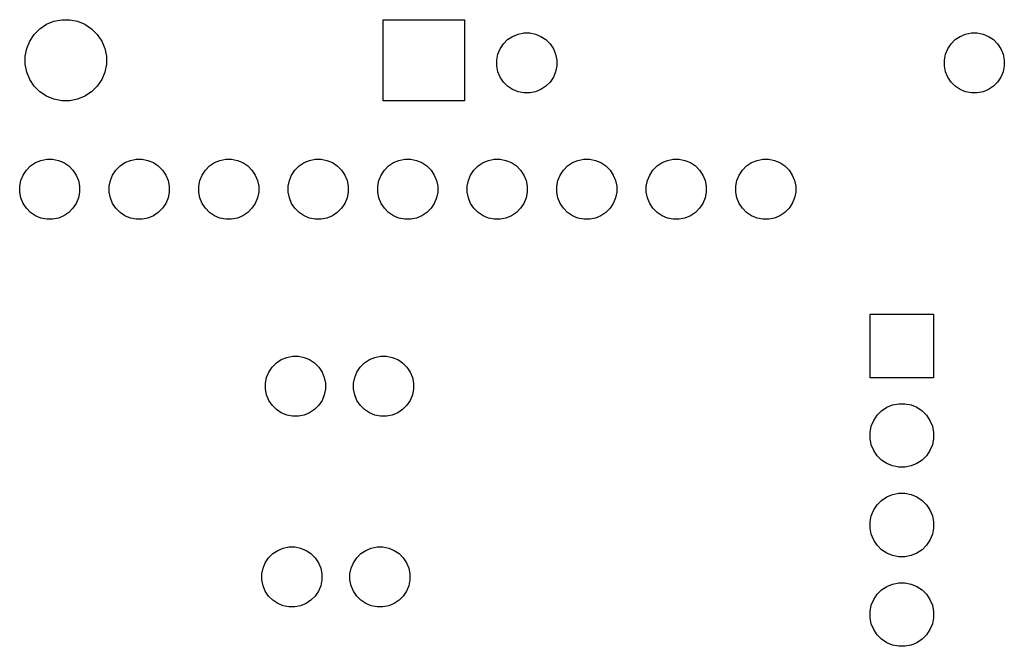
# Model space of a CAD drawing. Extents: x 1.14 to 3.47, y -2.6 to -1.31.
# Tile 4 of 4: x 2.37 to 3.47, y -2.02 to -1.32. Entities that reach past the tile are written whole.
import ezdxf

# ---------------------------------------------------------------- set-up
doc = ezdxf.new("R2010")
doc.units = 0
doc.header["$MEASUREMENT"] = 0
doc.layers.add('BLACK', color=7, linetype='CONTINUOUS')

msp = doc.modelspace()

# ---------------------------------------------------------------- linework, layer by layer
at = {"layer": 'BLACK', "linetype": 'CONTINUOUS'}
for p, q in [((2.39012, -1.33481), (2.39754, -1.32985)), ((2.39754, -1.32985), (2.40578, -1.32643)), ((2.40578, -1.32643), (2.41454, -1.32469)), ((2.41454, -1.32469), (2.42346, -1.32469)), ((2.42346, -1.32469), (2.43222, -1.32643)), ((2.43222, -1.32643), (2.44046, -1.32985)), ((2.44046, -1.32985), (2.44788, -1.33481)), ((2.77369, -1.41531), (2.77369, -1.32469)), ((2.77369, -1.32469), (2.86431, -1.32469)), ((2.86431, -1.32469), (2.86431, -1.41531)), ((2.37885, -1.34854), (2.38381, -1.34112)), ((2.38381, -1.34112), (2.39012, -1.33481)), ((2.44788, -1.33481), (2.45419, -1.34112)), ((2.45419, -1.34112), (2.45915, -1.34854)), ((2.91813, -1.34332), (2.92423, -1.34079)), ((2.92423, -1.34079), (2.9307, -1.3395)), ((2.9307, -1.3395), (2.9373, -1.3395)), ((2.9373, -1.3395), (2.94377, -1.34079)), ((2.94377, -1.34079), (2.94987, -1.34332)), ((3.41813, -1.34332), (3.42423, -1.34079)), ((3.42423, -1.34079), (3.4307, -1.3395)), ((3.4307, -1.3395), (3.4373, -1.3395)), ((3.4373, -1.3395), (3.44377, -1.34079)), ((3.44377, -1.34079), (3.44987, -1.34332)), ((2.37543, -1.35678), (2.37885, -1.34854)), ((2.45915, -1.34854), (2.46257, -1.35678)), ((2.90432, -1.35713), (2.90798, -1.35165)), ((2.90798, -1.35165), (2.91265, -1.34698)), ((2.91265, -1.34698), (2.91813, -1.34332)), ((2.94987, -1.34332), (2.95535, -1.34698)), ((2.95535, -1.34698), (2.96002, -1.35165)), ((2.96002, -1.35165), (2.96368, -1.35713)), ((3.40432, -1.35713), (3.40798, -1.35165)), ((3.40798, -1.35165), (3.41265, -1.34698)), ((3.41265, -1.34698), (3.41813, -1.34332)), ((3.44987, -1.34332), (3.45535, -1.34698)), ((3.45535, -1.34698), (3.46002, -1.35165)), ((3.46002, -1.35165), (3.46368, -1.35713)), ((2.37369, -1.36554), (2.37543, -1.35678)), ((2.46257, -1.35678), (2.46431, -1.36554)), ((2.9005, -1.3697), (2.90179, -1.36323)), ((2.90179, -1.36323), (2.90432, -1.35713)), ((2.96368, -1.35713), (2.96621, -1.36323)), ((2.96621, -1.36323), (2.9675, -1.3697)), ((3.4005, -1.3697), (3.40179, -1.36323)), ((3.40179, -1.36323), (3.40432, -1.35713)), ((3.46368, -1.35713), (3.46621, -1.36323)), ((3.46621, -1.36323), (3.4675, -1.3697)), ((2.37369, -1.37446), (2.37369, -1.36554)), ((2.37543, -1.38322), (2.37369, -1.37446)), ((2.46431, -1.37446), (2.46257, -1.38322)), ((2.46431, -1.36554), (2.46431, -1.37446)), ((2.9005, -1.3763), (2.9005, -1.3697)), ((2.9675, -1.3697), (2.9675, -1.3763)), ((3.4005, -1.3763), (3.4005, -1.3697)), ((3.4675, -1.3697), (3.4675, -1.3763)), ((2.37885, -1.39146), (2.37543, -1.38322)), ((2.46257, -1.38322), (2.45915, -1.39146)), ((2.90179, -1.38277), (2.9005, -1.3763)), ((2.90432, -1.38887), (2.90179, -1.38277)), ((2.96621, -1.38277), (2.96368, -1.38887)), ((2.9675, -1.3763), (2.96621, -1.38277)), ((3.40179, -1.38277), (3.4005, -1.3763)), ((3.40432, -1.38887), (3.40179, -1.38277)), ((3.46621, -1.38277), (3.46368, -1.38887)), ((3.4675, -1.3763), (3.46621, -1.38277)), ((2.38381, -1.39888), (2.37885, -1.39146)), ((2.45915, -1.39146), (2.45419, -1.39888)), ((2.90798, -1.39435), (2.90432, -1.38887)), ((2.91265, -1.39902), (2.90798, -1.39435)), ((2.96002, -1.39435), (2.95535, -1.39902)), ((2.96368, -1.38887), (2.96002, -1.39435)), ((3.40798, -1.39435), (3.40432, -1.38887)), ((3.41265, -1.39902), (3.40798, -1.39435)), ((3.46002, -1.39435), (3.45535, -1.39902)), ((3.46368, -1.38887), (3.46002, -1.39435)), ((2.39012, -1.40519), (2.38381, -1.39888)), ((2.39754, -1.41015), (2.39012, -1.40519)), ((2.44788, -1.40519), (2.44046, -1.41015)), ((2.45419, -1.39888), (2.44788, -1.40519)), ((2.91813, -1.40268), (2.91265, -1.39902)), ((2.92423, -1.40521), (2.91813, -1.40268)), ((2.9307, -1.4065), (2.92423, -1.40521)), ((2.9373, -1.4065), (2.9307, -1.4065)), ((2.94377, -1.40521), (2.9373, -1.4065)), ((2.94987, -1.40268), (2.94377, -1.40521)), ((2.95535, -1.39902), (2.94987, -1.40268)), ((3.41813, -1.40268), (3.41265, -1.39902)), ((3.42423, -1.40521), (3.41813, -1.40268)), ((3.4307, -1.4065), (3.42423, -1.40521)), ((3.4373, -1.4065), (3.4307, -1.4065)), ((3.44377, -1.40521), (3.4373, -1.4065)), ((3.44987, -1.40268), (3.44377, -1.40521)), ((3.45535, -1.39902), (3.44987, -1.40268)), ((2.40578, -1.41357), (2.39754, -1.41015)), ((2.41454, -1.41531), (2.40578, -1.41357)), ((2.42346, -1.41531), (2.41454, -1.41531)), ((2.43222, -1.41357), (2.42346, -1.41531)), ((2.44046, -1.41015), (2.43222, -1.41357)), ((2.86431, -1.41531), (2.77369, -1.41531)), ((2.37965, -1.48798), (2.38513, -1.48432)), ((2.38513, -1.48432), (2.39123, -1.48179)), ((2.39123, -1.48179), (2.3977, -1.4805)), ((2.3977, -1.4805), (2.4043, -1.4805)), ((2.4043, -1.4805), (2.41077, -1.48179)), ((2.41077, -1.48179), (2.41687, -1.48432)), ((2.41687, -1.48432), (2.42235, -1.48798)), ((2.47965, -1.48798), (2.48513, -1.48432)), ((2.48513, -1.48432), (2.49123, -1.48179)), ((2.49123, -1.48179), (2.4977, -1.4805)), ((2.4977, -1.4805), (2.5043, -1.4805)), ((2.5043, -1.4805), (2.51077, -1.48179)), ((2.51077, -1.48179), (2.51687, -1.48432)), ((2.51687, -1.48432), (2.52235, -1.48798)), ((2.57965, -1.48798), (2.58513, -1.48432)), ((2.58513, -1.48432), (2.59123, -1.48179)), ((2.59123, -1.48179), (2.5977, -1.4805)), ((2.5977, -1.4805), (2.6043, -1.4805)), ((2.6043, -1.4805), (2.61077, -1.48179)), ((2.61077, -1.48179), (2.61687, -1.48432)), ((2.61687, -1.48432), (2.62235, -1.48798)), ((2.67965, -1.48798), (2.68513, -1.48432)), ((2.68513, -1.48432), (2.69123, -1.48179)), ((2.69123, -1.48179), (2.6977, -1.4805)), ((2.6977, -1.4805), (2.7043, -1.4805)), ((2.7043, -1.4805), (2.71077, -1.48179)), ((2.71077, -1.48179), (2.71687, -1.48432)), ((2.71687, -1.48432), (2.72235, -1.48798)), ((2.77965, -1.48798), (2.78513, -1.48432)), ((2.78513, -1.48432), (2.79123, -1.48179)), ((2.79123, -1.48179), (2.7977, -1.4805)), ((2.7977, -1.4805), (2.8043, -1.4805)), ((2.8043, -1.4805), (2.81077, -1.48179)), ((2.81077, -1.48179), (2.81687, -1.48432)), ((2.81687, -1.48432), (2.82235, -1.48798)), ((2.87965, -1.48798), (2.88513, -1.48432)), ((2.88513, -1.48432), (2.89123, -1.48179)), ((2.89123, -1.48179), (2.8977, -1.4805)), ((2.8977, -1.4805), (2.9043, -1.4805)), ((2.9043, -1.4805), (2.91077, -1.48179)), ((2.91077, -1.48179), (2.91687, -1.48432)), ((2.91687, -1.48432), (2.92235, -1.48798)), ((2.97965, -1.48798), (2.98513, -1.48432)), ((2.98513, -1.48432), (2.99123, -1.48179)), ((2.99123, -1.48179), (2.9977, -1.4805)), ((2.9977, -1.4805), (3.0043, -1.4805)), ((3.0043, -1.4805), (3.01077, -1.48179)), ((3.01077, -1.48179), (3.01687, -1.48432)), ((3.01687, -1.48432), (3.02235, -1.48798)), ((3.07965, -1.48798), (3.08513, -1.48432)), ((3.08513, -1.48432), (3.09123, -1.48179)), ((3.09123, -1.48179), (3.0977, -1.4805)), ((3.0977, -1.4805), (3.1043, -1.4805)), ((3.1043, -1.4805), (3.11077, -1.48179)), ((3.11077, -1.48179), (3.11687, -1.48432)), ((3.11687, -1.48432), (3.12235, -1.48798)), ((3.17965, -1.48798), (3.18513, -1.48432)), ((3.18513, -1.48432), (3.19123, -1.48179)), ((3.19123, -1.48179), (3.1977, -1.4805)), ((3.1977, -1.4805), (3.2043, -1.4805)), ((3.2043, -1.4805), (3.21077, -1.48179)), ((3.21077, -1.48179), (3.21687, -1.48432)), ((3.21687, -1.48432), (3.22235, -1.48798)), ((2.37132, -1.49813), (2.37498, -1.49265)), ((2.37498, -1.49265), (2.37965, -1.48798)), ((2.42235, -1.48798), (2.42702, -1.49265)), ((2.42702, -1.49265), (2.43068, -1.49813)), ((2.47132, -1.49813), (2.47498, -1.49265)), ((2.47498, -1.49265), (2.47965, -1.48798)), ((2.52235, -1.48798), (2.52702, -1.49265)), ((2.52702, -1.49265), (2.53068, -1.49813)), ((2.57132, -1.49813), (2.57498, -1.49265)), ((2.57498, -1.49265), (2.57965, -1.48798)), ((2.62235, -1.48798), (2.62702, -1.49265)), ((2.62702, -1.49265), (2.63068, -1.49813)), ((2.67132, -1.49813), (2.67498, -1.49265)), ((2.67498, -1.49265), (2.67965, -1.48798)), ((2.72235, -1.48798), (2.72702, -1.49265)), ((2.72702, -1.49265), (2.73068, -1.49813)), ((2.77132, -1.49813), (2.77498, -1.49265)), ((2.77498, -1.49265), (2.77965, -1.48798)), ((2.82235, -1.48798), (2.82702, -1.49265)), ((2.82702, -1.49265), (2.83068, -1.49813)), ((2.87132, -1.49813), (2.87498, -1.49265)), ((2.87498, -1.49265), (2.87965, -1.48798)), ((2.92235, -1.48798), (2.92702, -1.49265)), ((2.92702, -1.49265), (2.93068, -1.49813)), ((2.97132, -1.49813), (2.97498, -1.49265)), ((2.97498, -1.49265), (2.97965, -1.48798)), ((3.02235, -1.48798), (3.02702, -1.49265)), ((3.02702, -1.49265), (3.03068, -1.49813)), ((3.07132, -1.49813), (3.07498, -1.49265)), ((3.07498, -1.49265), (3.07965, -1.48798)), ((3.12235, -1.48798), (3.12702, -1.49265)), ((3.12702, -1.49265), (3.13068, -1.49813)), ((3.17132, -1.49813), (3.17498, -1.49265)), ((3.17498, -1.49265), (3.17965, -1.48798)), ((3.22235, -1.48798), (3.22702, -1.49265)), ((3.22702, -1.49265), (3.23068, -1.49813)), ((2.3675, -1.5107), (2.36879, -1.50423)), ((2.36879, -1.50423), (2.37132, -1.49813)), ((2.43068, -1.49813), (2.43321, -1.50423)), ((2.43321, -1.50423), (2.4345, -1.5107)), ((2.4675, -1.5107), (2.46879, -1.50423)), ((2.46879, -1.50423), (2.47132, -1.49813)), ((2.53068, -1.49813), (2.53321, -1.50423)), ((2.53321, -1.50423), (2.5345, -1.5107)), ((2.5675, -1.5107), (2.56879, -1.50423)), ((2.56879, -1.50423), (2.57132, -1.49813)), ((2.63068, -1.49813), (2.63321, -1.50423)), ((2.63321, -1.50423), (2.6345, -1.5107)), ((2.6675, -1.5107), (2.66879, -1.50423)), ((2.66879, -1.50423), (2.67132, -1.49813)), ((2.73068, -1.49813), (2.73321, -1.50423)), ((2.73321, -1.50423), (2.7345, -1.5107)), ((2.7675, -1.5107), (2.76879, -1.50423)), ((2.76879, -1.50423), (2.77132, -1.49813)), ((2.83068, -1.49813), (2.83321, -1.50423)), ((2.83321, -1.50423), (2.8345, -1.5107)), ((2.8675, -1.5107), (2.86879, -1.50423)), ((2.86879, -1.50423), (2.87132, -1.49813)), ((2.93068, -1.49813), (2.93321, -1.50423)), ((2.93321, -1.50423), (2.9345, -1.5107)), ((2.9675, -1.5107), (2.96879, -1.50423)), ((2.96879, -1.50423), (2.97132, -1.49813)), ((3.03068, -1.49813), (3.03321, -1.50423)), ((3.03321, -1.50423), (3.0345, -1.5107)), ((3.0675, -1.5107), (3.06879, -1.50423)), ((3.06879, -1.50423), (3.07132, -1.49813)), ((3.13068, -1.49813), (3.13321, -1.50423)), ((3.13321, -1.50423), (3.1345, -1.5107)), ((3.1675, -1.5107), (3.16879, -1.50423)), ((3.16879, -1.50423), (3.17132, -1.49813)), ((3.23068, -1.49813), (3.23321, -1.50423)), ((3.23321, -1.50423), (3.2345, -1.5107)), ((2.3675, -1.5173), (2.3675, -1.5107)), ((2.36879, -1.52377), (2.3675, -1.5173)), ((2.4345, -1.5173), (2.43321, -1.52377)), ((2.4345, -1.5107), (2.4345, -1.5173)), ((2.4675, -1.5173), (2.4675, -1.5107)), ((2.46879, -1.52377), (2.4675, -1.5173)), ((2.5345, -1.5173), (2.53321, -1.52377)), ((2.5345, -1.5107), (2.5345, -1.5173)), ((2.5675, -1.5173), (2.5675, -1.5107)), ((2.56879, -1.52377), (2.5675, -1.5173)), ((2.6345, -1.5173), (2.63321, -1.52377)), ((2.6345, -1.5107), (2.6345, -1.5173)), ((2.6675, -1.5173), (2.6675, -1.5107)), ((2.66879, -1.52377), (2.6675, -1.5173)), ((2.7345, -1.5173), (2.73321, -1.52377)), ((2.7345, -1.5107), (2.7345, -1.5173)), ((2.7675, -1.5173), (2.7675, -1.5107)), ((2.76879, -1.52377), (2.7675, -1.5173)), ((2.8345, -1.5173), (2.83321, -1.52377)), ((2.8345, -1.5107), (2.8345, -1.5173)), ((2.8675, -1.5173), (2.8675, -1.5107)), ((2.86879, -1.52377), (2.8675, -1.5173)), ((2.9345, -1.5173), (2.93321, -1.52377)), ((2.9345, -1.5107), (2.9345, -1.5173)), ((2.9675, -1.5173), (2.9675, -1.5107)), ((2.96879, -1.52377), (2.9675, -1.5173)), ((3.0345, -1.5173), (3.03321, -1.52377)), ((3.0345, -1.5107), (3.0345, -1.5173)), ((3.0675, -1.5173), (3.0675, -1.5107)), ((3.06879, -1.52377), (3.0675, -1.5173)), ((3.1345, -1.5173), (3.13321, -1.52377)), ((3.1345, -1.5107), (3.1345, -1.5173)), ((3.1675, -1.5173), (3.1675, -1.5107)), ((3.16879, -1.52377), (3.1675, -1.5173)), ((3.2345, -1.5173), (3.23321, -1.52377)), ((3.2345, -1.5107), (3.2345, -1.5173)), ((2.37132, -1.52987), (2.36879, -1.52377)), ((2.43321, -1.52377), (2.43068, -1.52987)), ((2.47132, -1.52987), (2.46879, -1.52377)), ((2.53321, -1.52377), (2.53068, -1.52987)), ((2.57132, -1.52987), (2.56879, -1.52377)), ((2.63321, -1.52377), (2.63068, -1.52987)), ((2.67132, -1.52987), (2.66879, -1.52377)), ((2.73321, -1.52377), (2.73068, -1.52987)), ((2.77132, -1.52987), (2.76879, -1.52377)), ((2.83321, -1.52377), (2.83068, -1.52987)), ((2.87132, -1.52987), (2.86879, -1.52377)), ((2.93321, -1.52377), (2.93068, -1.52987)), ((2.97132, -1.52987), (2.96879, -1.52377)), ((3.03321, -1.52377), (3.03068, -1.52987)), ((3.07132, -1.52987), (3.06879, -1.52377)), ((3.13321, -1.52377), (3.13068, -1.52987)), ((3.17132, -1.52987), (3.16879, -1.52377)), ((3.23321, -1.52377), (3.23068, -1.52987)), ((2.37498, -1.53535), (2.37132, -1.52987)), ((2.37965, -1.54002), (2.37498, -1.53535)), ((2.42702, -1.53535), (2.42235, -1.54002)), ((2.43068, -1.52987), (2.42702, -1.53535)), ((2.47498, -1.53535), (2.47132, -1.52987)), ((2.47965, -1.54002), (2.47498, -1.53535)), ((2.52702, -1.53535), (2.52235, -1.54002)), ((2.53068, -1.52987), (2.52702, -1.53535)), ((2.57498, -1.53535), (2.57132, -1.52987)), ((2.57965, -1.54002), (2.57498, -1.53535)), ((2.62702, -1.53535), (2.62235, -1.54002)), ((2.63068, -1.52987), (2.62702, -1.53535)), ((2.67498, -1.53535), (2.67132, -1.52987)), ((2.67965, -1.54002), (2.67498, -1.53535)), ((2.72702, -1.53535), (2.72235, -1.54002)), ((2.73068, -1.52987), (2.72702, -1.53535)), ((2.77498, -1.53535), (2.77132, -1.52987)), ((2.77965, -1.54002), (2.77498, -1.53535)), ((2.82702, -1.53535), (2.82235, -1.54002)), ((2.83068, -1.52987), (2.82702, -1.53535)), ((2.87498, -1.53535), (2.87132, -1.52987)), ((2.87965, -1.54002), (2.87498, -1.53535)), ((2.92702, -1.53535), (2.92235, -1.54002)), ((2.93068, -1.52987), (2.92702, -1.53535)), ((2.97498, -1.53535), (2.97132, -1.52987)), ((2.97965, -1.54002), (2.97498, -1.53535)), ((3.02702, -1.53535), (3.02235, -1.54002)), ((3.03068, -1.52987), (3.02702, -1.53535)), ((3.07498, -1.53535), (3.07132, -1.52987)), ((3.07965, -1.54002), (3.07498, -1.53535)), ((3.12702, -1.53535), (3.12235, -1.54002)), ((3.13068, -1.52987), (3.12702, -1.53535)), ((3.17498, -1.53535), (3.17132, -1.52987)), ((3.17965, -1.54002), (3.17498, -1.53535)), ((3.22702, -1.53535), (3.22235, -1.54002)), ((3.23068, -1.52987), (3.22702, -1.53535)), ((2.38513, -1.54368), (2.37965, -1.54002)), ((2.39123, -1.54621), (2.38513, -1.54368)), ((2.3977, -1.5475), (2.39123, -1.54621)), ((2.4043, -1.5475), (2.3977, -1.5475)), ((2.41077, -1.54621), (2.4043, -1.5475)), ((2.41687, -1.54368), (2.41077, -1.54621)), ((2.42235, -1.54002), (2.41687, -1.54368)), ((2.48513, -1.54368), (2.47965, -1.54002)), ((2.49123, -1.54621), (2.48513, -1.54368)), ((2.4977, -1.5475), (2.49123, -1.54621)), ((2.5043, -1.5475), (2.4977, -1.5475)), ((2.51077, -1.54621), (2.5043, -1.5475)), ((2.51687, -1.54368), (2.51077, -1.54621)), ((2.52235, -1.54002), (2.51687, -1.54368)), ((2.58513, -1.54368), (2.57965, -1.54002)), ((2.59123, -1.54621), (2.58513, -1.54368)), ((2.5977, -1.5475), (2.59123, -1.54621)), ((2.6043, -1.5475), (2.5977, -1.5475)), ((2.61077, -1.54621), (2.6043, -1.5475)), ((2.61687, -1.54368), (2.61077, -1.54621)), ((2.62235, -1.54002), (2.61687, -1.54368)), ((2.68513, -1.54368), (2.67965, -1.54002)), ((2.69123, -1.54621), (2.68513, -1.54368)), ((2.6977, -1.5475), (2.69123, -1.54621)), ((2.7043, -1.5475), (2.6977, -1.5475)), ((2.71077, -1.54621), (2.7043, -1.5475)), ((2.71687, -1.54368), (2.71077, -1.54621)), ((2.72235, -1.54002), (2.71687, -1.54368)), ((2.78513, -1.54368), (2.77965, -1.54002)), ((2.79123, -1.54621), (2.78513, -1.54368)), ((2.7977, -1.5475), (2.79123, -1.54621)), ((2.8043, -1.5475), (2.7977, -1.5475)), ((2.81077, -1.54621), (2.8043, -1.5475)), ((2.81687, -1.54368), (2.81077, -1.54621)), ((2.82235, -1.54002), (2.81687, -1.54368)), ((2.88513, -1.54368), (2.87965, -1.54002)), ((2.89123, -1.54621), (2.88513, -1.54368)), ((2.8977, -1.5475), (2.89123, -1.54621)), ((2.9043, -1.5475), (2.8977, -1.5475)), ((2.91077, -1.54621), (2.9043, -1.5475)), ((2.91687, -1.54368), (2.91077, -1.54621)), ((2.92235, -1.54002), (2.91687, -1.54368)), ((2.98513, -1.54368), (2.97965, -1.54002)), ((2.99123, -1.54621), (2.98513, -1.54368)), ((2.9977, -1.5475), (2.99123, -1.54621)), ((3.0043, -1.5475), (2.9977, -1.5475)), ((3.01077, -1.54621), (3.0043, -1.5475)), ((3.01687, -1.54368), (3.01077, -1.54621)), ((3.02235, -1.54002), (3.01687, -1.54368)), ((3.08513, -1.54368), (3.07965, -1.54002)), ((3.09123, -1.54621), (3.08513, -1.54368)), ((3.0977, -1.5475), (3.09123, -1.54621)), ((3.1043, -1.5475), (3.0977, -1.5475)), ((3.11077, -1.54621), (3.1043, -1.5475)), ((3.11687, -1.54368), (3.11077, -1.54621)), ((3.12235, -1.54002), (3.11687, -1.54368)), ((3.18513, -1.54368), (3.17965, -1.54002)), ((3.19123, -1.54621), (3.18513, -1.54368)), ((3.1977, -1.5475), (3.19123, -1.54621)), ((3.2043, -1.5475), (3.1977, -1.5475)), ((3.21077, -1.54621), (3.2043, -1.5475)), ((3.21687, -1.54368), (3.21077, -1.54621)), ((3.22235, -1.54002), (3.21687, -1.54368)), ((3.31754, -1.72446), (3.31754, -1.65354)), ((3.31754, -1.65354), (3.38846, -1.65354)), ((3.38846, -1.65354), (3.38846, -1.72446)), ((2.65422, -1.70798), (2.65971, -1.70432)), ((2.65971, -1.70432), (2.6658, -1.70179)), ((2.6658, -1.70179), (2.67228, -1.7005)), ((2.67228, -1.7005), (2.67887, -1.7005)), ((2.67887, -1.7005), (2.68535, -1.70179)), ((2.68535, -1.70179), (2.69144, -1.70432)), ((2.69144, -1.70432), (2.69693, -1.70798)), ((2.75265, -1.70798), (2.75813, -1.70432)), ((2.75813, -1.70432), (2.76423, -1.70179)), ((2.76423, -1.70179), (2.7707, -1.7005)), ((2.7707, -1.7005), (2.7773, -1.7005)), ((2.7773, -1.7005), (2.78377, -1.70179)), ((2.78377, -1.70179), (2.78987, -1.70432)), ((2.78987, -1.70432), (2.79535, -1.70798)), ((2.64589, -1.71813), (2.64956, -1.71265)), ((2.64956, -1.71265), (2.65422, -1.70798)), ((2.69693, -1.70798), (2.70159, -1.71265)), ((2.70159, -1.71265), (2.70526, -1.71813)), ((2.74432, -1.71813), (2.74798, -1.71265)), ((2.74798, -1.71265), (2.75265, -1.70798)), ((2.79535, -1.70798), (2.80002, -1.71265)), ((2.80002, -1.71265), (2.80368, -1.71813)), ((2.64208, -1.7307), (2.64337, -1.72423)), ((2.64337, -1.72423), (2.64589, -1.71813)), ((2.70526, -1.71813), (2.70778, -1.72423)), ((2.70778, -1.72423), (2.70907, -1.7307)), ((2.7405, -1.7307), (2.74179, -1.72423)), ((2.74179, -1.72423), (2.74432, -1.71813)), ((2.80368, -1.71813), (2.80621, -1.72423)), ((2.80621, -1.72423), (2.8075, -1.7307)), ((3.38846, -1.72446), (3.31754, -1.72446)), ((2.64208, -1.7373), (2.64208, -1.7307)), ((2.64337, -1.74377), (2.64208, -1.7373)), ((2.70907, -1.7373), (2.70778, -1.74377)), ((2.70907, -1.7307), (2.70907, -1.7373)), ((2.7405, -1.7373), (2.7405, -1.7307)), ((2.74179, -1.74377), (2.7405, -1.7373)), ((2.8075, -1.7373), (2.80621, -1.74377)), ((2.8075, -1.7307), (2.8075, -1.7373)), ((2.64589, -1.74987), (2.64337, -1.74377)), ((2.70778, -1.74377), (2.70526, -1.74987)), ((2.74432, -1.74987), (2.74179, -1.74377)), ((2.80621, -1.74377), (2.80368, -1.74987)), ((2.64956, -1.75535), (2.64589, -1.74987)), ((2.65422, -1.76002), (2.64956, -1.75535)), ((2.70159, -1.75535), (2.69693, -1.76002)), ((2.70526, -1.74987), (2.70159, -1.75535)), ((2.74798, -1.75535), (2.74432, -1.74987)), ((2.75265, -1.76002), (2.74798, -1.75535)), ((2.80002, -1.75535), (2.79535, -1.76002)), ((2.80368, -1.74987), (2.80002, -1.75535)), ((3.33039, -1.76145), (3.3362, -1.75757)), ((3.3362, -1.75757), (3.34266, -1.7549)), ((3.34266, -1.7549), (3.34951, -1.75354)), ((3.34951, -1.75354), (3.35649, -1.75354)), ((3.35649, -1.75354), (3.36334, -1.7549)), ((3.36334, -1.7549), (3.3698, -1.75757)), ((3.3698, -1.75757), (3.37561, -1.76145)), ((2.65971, -1.76368), (2.65422, -1.76002)), ((2.6658, -1.76621), (2.65971, -1.76368)), ((2.67228, -1.7675), (2.6658, -1.76621)), ((2.67887, -1.7675), (2.67228, -1.7675)), ((2.68535, -1.76621), (2.67887, -1.7675)), ((2.69144, -1.76368), (2.68535, -1.76621)), ((2.69693, -1.76002), (2.69144, -1.76368)), ((2.75813, -1.76368), (2.75265, -1.76002)), ((2.76423, -1.76621), (2.75813, -1.76368)), ((2.7707, -1.7675), (2.76423, -1.76621)), ((2.7773, -1.7675), (2.7707, -1.7675)), ((2.78377, -1.76621), (2.7773, -1.7675)), ((2.78987, -1.76368), (2.78377, -1.76621)), ((2.79535, -1.76002), (2.78987, -1.76368)), ((3.32157, -1.7722), (3.32545, -1.76639)), ((3.32545, -1.76639), (3.33039, -1.76145)), ((3.37561, -1.76145), (3.38055, -1.76639)), ((3.38055, -1.76639), (3.38443, -1.7722)), ((3.31754, -1.78551), (3.3189, -1.77866)), ((3.3189, -1.77866), (3.32157, -1.7722)), ((3.38443, -1.7722), (3.3871, -1.77866)), ((3.3871, -1.77866), (3.38846, -1.78551)), ((3.31754, -1.79249), (3.31754, -1.78551)), ((3.3189, -1.79934), (3.31754, -1.79249)), ((3.38846, -1.79249), (3.3871, -1.79934)), ((3.38846, -1.78551), (3.38846, -1.79249)), ((3.32157, -1.8058), (3.3189, -1.79934)), ((3.3871, -1.79934), (3.38443, -1.8058)), ((3.32545, -1.81161), (3.32157, -1.8058)), ((3.33039, -1.81655), (3.32545, -1.81161)), ((3.38055, -1.81161), (3.37561, -1.81655)), ((3.38443, -1.8058), (3.38055, -1.81161)), ((3.3362, -1.82043), (3.33039, -1.81655)), ((3.34266, -1.8231), (3.3362, -1.82043)), ((3.34951, -1.82446), (3.34266, -1.8231)), ((3.35649, -1.82446), (3.34951, -1.82446)), ((3.36334, -1.8231), (3.35649, -1.82446)), ((3.3698, -1.82043), (3.36334, -1.8231)), ((3.37561, -1.81655), (3.3698, -1.82043)), ((3.33039, -1.86145), (3.3362, -1.85757)), ((3.3362, -1.85757), (3.34266, -1.8549)), ((3.34266, -1.8549), (3.34951, -1.85354)), ((3.34951, -1.85354), (3.35649, -1.85354)), ((3.35649, -1.85354), (3.36334, -1.8549)), ((3.36334, -1.8549), (3.3698, -1.85757)), ((3.3698, -1.85757), (3.37561, -1.86145)), ((3.32157, -1.8722), (3.32545, -1.86639)), ((3.32545, -1.86639), (3.33039, -1.86145)), ((3.37561, -1.86145), (3.38055, -1.86639)), ((3.38055, -1.86639), (3.38443, -1.8722)), ((3.31754, -1.88551), (3.3189, -1.87866)), ((3.3189, -1.87866), (3.32157, -1.8722)), ((3.38443, -1.8722), (3.3871, -1.87866)), ((3.3871, -1.87866), (3.38846, -1.88551)), ((3.31754, -1.89249), (3.31754, -1.88551)), ((3.38846, -1.88551), (3.38846, -1.89249)), ((3.3189, -1.89934), (3.31754, -1.89249)), ((3.32157, -1.9058), (3.3189, -1.89934)), ((3.3871, -1.89934), (3.38443, -1.9058)), ((3.38846, -1.89249), (3.3871, -1.89934)), ((2.6618, -1.91479), (2.66828, -1.9135)), ((2.66828, -1.9135), (2.67487, -1.9135)), ((2.67487, -1.9135), (2.68135, -1.91479)), ((2.76023, -1.91479), (2.7667, -1.9135)), ((2.7667, -1.9135), (2.7733, -1.9135)), ((2.7733, -1.9135), (2.77977, -1.91479)), ((3.32545, -1.91161), (3.32157, -1.9058)), ((3.33039, -1.91655), (3.32545, -1.91161)), ((3.38055, -1.91161), (3.37561, -1.91655)), ((3.38443, -1.9058), (3.38055, -1.91161)), ((2.64556, -1.92565), (2.65022, -1.92098)), ((2.65022, -1.92098), (2.65571, -1.91732)), ((2.65571, -1.91732), (2.6618, -1.91479)), ((2.68135, -1.91479), (2.68744, -1.91732)), ((2.68744, -1.91732), (2.69293, -1.92098)), ((2.69293, -1.92098), (2.69759, -1.92565)), ((2.74398, -1.92565), (2.74865, -1.92098)), ((2.74865, -1.92098), (2.75413, -1.91732)), ((2.75413, -1.91732), (2.76023, -1.91479)), ((2.77977, -1.91479), (2.78587, -1.91732)), ((2.78587, -1.91732), (2.79135, -1.92098)), ((2.79135, -1.92098), (2.79602, -1.92565)), ((3.3362, -1.92043), (3.33039, -1.91655)), ((3.34266, -1.9231), (3.3362, -1.92043)), ((3.34951, -1.92446), (3.34266, -1.9231)), ((3.35649, -1.92446), (3.34951, -1.92446)), ((3.36334, -1.9231), (3.35649, -1.92446)), ((3.3698, -1.92043), (3.36334, -1.9231)), ((3.37561, -1.91655), (3.3698, -1.92043)), ((2.63937, -1.93723), (2.64189, -1.93113)), ((2.64189, -1.93113), (2.64556, -1.92565)), ((2.69759, -1.92565), (2.70126, -1.93113)), ((2.70126, -1.93113), (2.70378, -1.93723)), ((2.73779, -1.93723), (2.74032, -1.93113)), ((2.74032, -1.93113), (2.74398, -1.92565)), ((2.79602, -1.92565), (2.79968, -1.93113)), ((2.79968, -1.93113), (2.80221, -1.93723)), ((2.63808, -1.9437), (2.63937, -1.93723)), ((2.63808, -1.9503), (2.63808, -1.9437)), ((2.70378, -1.93723), (2.70507, -1.9437)), ((2.70507, -1.9437), (2.70507, -1.9503)), ((2.7365, -1.9437), (2.73779, -1.93723)), ((2.7365, -1.9503), (2.7365, -1.9437)), ((2.80221, -1.93723), (2.8035, -1.9437)), ((2.8035, -1.9437), (2.8035, -1.9503)), ((2.63937, -1.95677), (2.63808, -1.9503)), ((2.64189, -1.96287), (2.63937, -1.95677)), ((2.70378, -1.95677), (2.70126, -1.96287)), ((2.70507, -1.9503), (2.70378, -1.95677)), ((2.73779, -1.95677), (2.7365, -1.9503)), ((2.74032, -1.96287), (2.73779, -1.95677)), ((2.80221, -1.95677), (2.79968, -1.96287)), ((2.8035, -1.9503), (2.80221, -1.95677)), ((3.33039, -1.96145), (3.3362, -1.95757)), ((3.3362, -1.95757), (3.34266, -1.9549)), ((3.34266, -1.9549), (3.34951, -1.95354)), ((3.34951, -1.95354), (3.35649, -1.95354)), ((3.35649, -1.95354), (3.36334, -1.9549)), ((3.36334, -1.9549), (3.3698, -1.95757)), ((3.3698, -1.95757), (3.37561, -1.96145)), ((2.64556, -1.96835), (2.64189, -1.96287)), ((2.65022, -1.97302), (2.64556, -1.96835)), ((2.69759, -1.96835), (2.69293, -1.97302)), ((2.70126, -1.96287), (2.69759, -1.96835)), ((2.74398, -1.96835), (2.74032, -1.96287)), ((2.74865, -1.97302), (2.74398, -1.96835)), ((2.79602, -1.96835), (2.79135, -1.97302)), ((2.79968, -1.96287), (2.79602, -1.96835)), ((3.32157, -1.9722), (3.32545, -1.96639)), ((3.32545, -1.96639), (3.33039, -1.96145)), ((3.37561, -1.96145), (3.38055, -1.96639)), ((3.38055, -1.96639), (3.38443, -1.9722)), ((2.65571, -1.97668), (2.65022, -1.97302)), ((2.6618, -1.97921), (2.65571, -1.97668)), ((2.66828, -1.9805), (2.6618, -1.97921)), ((2.68135, -1.97921), (2.67487, -1.9805)), ((2.68744, -1.97668), (2.68135, -1.97921)), ((2.69293, -1.97302), (2.68744, -1.97668)), ((2.75413, -1.97668), (2.74865, -1.97302)), ((2.76023, -1.97921), (2.75413, -1.97668)), ((2.7667, -1.9805), (2.76023, -1.97921)), ((2.77977, -1.97921), (2.7733, -1.9805)), ((2.78587, -1.97668), (2.77977, -1.97921)), ((2.79135, -1.97302), (2.78587, -1.97668)), ((3.31754, -1.98551), (3.3189, -1.97866)), ((3.3189, -1.97866), (3.32157, -1.9722)), ((3.38443, -1.9722), (3.3871, -1.97866)), ((3.3871, -1.97866), (3.38846, -1.98551)), ((2.67487, -1.9805), (2.66828, -1.9805)), ((2.7733, -1.9805), (2.7667, -1.9805)), ((3.31754, -1.99249), (3.31754, -1.98551)), ((3.38846, -1.98551), (3.38846, -1.99249)), ((3.3189, -1.99934), (3.31754, -1.99249)), ((3.32157, -2.0058), (3.3189, -1.99934)), ((3.3871, -1.99934), (3.38443, -2.0058)), ((3.38846, -1.99249), (3.3871, -1.99934)), ((3.32545, -2.01161), (3.32157, -2.0058)), ((3.33039, -2.01655), (3.32545, -2.01161)), ((3.38055, -2.01161), (3.37561, -2.01655)), ((3.38443, -2.0058), (3.38055, -2.01161)), ((3.3362, -2.02043), (3.33039, -2.01655)), ((3.34266, -2.0231), (3.3362, -2.02043)), ((3.34951, -2.02446), (3.34266, -2.0231)), ((3.36334, -2.0231), (3.35649, -2.02446)), ((3.3698, -2.02043), (3.36334, -2.0231)), ((3.37561, -2.01655), (3.3698, -2.02043)), ((3.35649, -2.02446), (3.34951, -2.02446))]:
    msp.add_line(p, q, dxfattribs=at)

doc.saveas('drawing.dxf')
